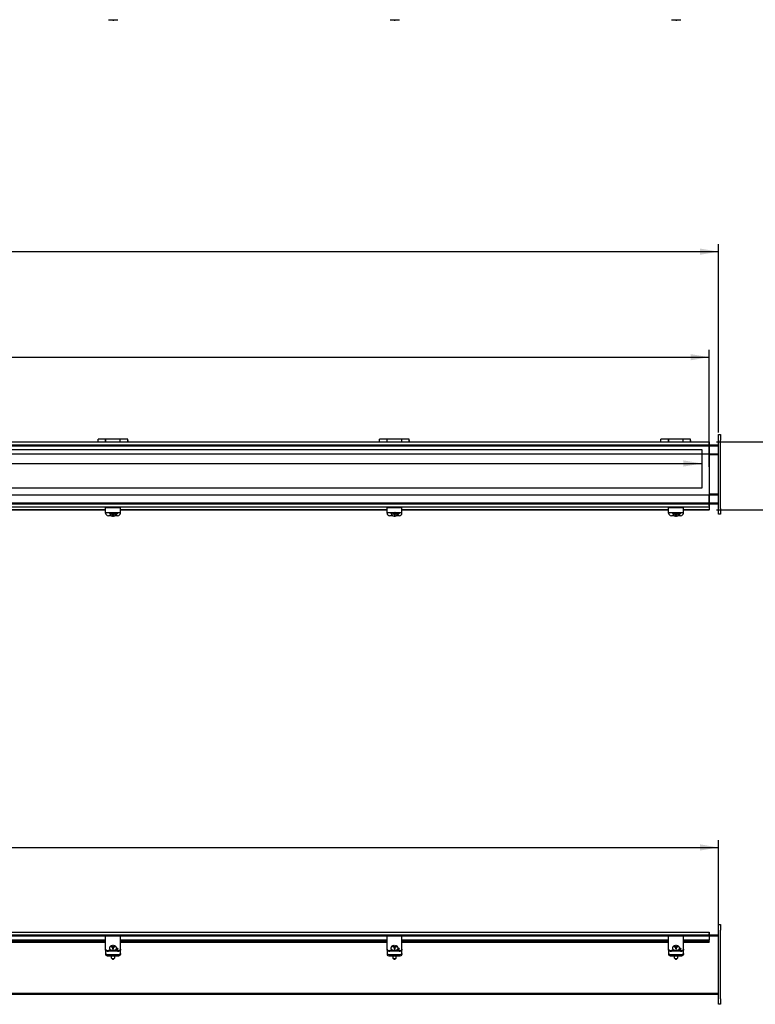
# Model space of a CAD drawing. Header units: inches. Extents: x 5 to 239, y 11 to 159.
# Tile 3 of 7: x 108 to 158, y 17 to 83. Entities that reach past the tile are written whole.
import ezdxf
from ezdxf.enums import TextEntityAlignment as Align
from ezdxf.lldxf.tags import DXFTag

# ---------------------------------------------------------------- set-up
doc = ezdxf.new("R2010")
doc.units = ezdxf.units.IN
doc.header["$MEASUREMENT"] = 0
for name, color, linetype in [('COM40176', 7, 'CONTINUOUS'), ('COM49238', 7, 'CONTINUOUS'), ('COM49239', 7, 'CONTINUOUS'), ('COM50014', 7, 'CONTINUOUS'), ('COM52631', 7, 'CONTINUOUS'), ('COM71012', 7, 'CONTINUOUS'), ('DEFAULT', 7, 'CONTINUOUS'), ('DV1_DEFAULT', 7, 'CONTINUOUS'), ('GSK11095', 7, 'CONTINUOUS'), ('HNG11000', 7, 'CONTINUOUS'), ('SCS19419', 7, 'CONTINUOUS')]:
    doc.layers.add(name, color=color, linetype=linetype)
doc.styles.add('SEACAD_TIMES_NEW_ROMAN', font='times.ttf')
tags = doc.linetypes.add('HIDDEN2', pattern=[0.1875, 0.125, -0.0625]).pattern_tags.tags
tags[6:7] = [DXFTag(74, 4), DXFTag(75, 0), DXFTag(340, '0'), DXFTag(46, 0.0), DXFTag(50, 0.0), DXFTag(44, 0.0), DXFTag(45, 0.0)]
tags[4:5] = [DXFTag(74, 4), DXFTag(75, 0), DXFTag(340, '0'), DXFTag(46, 0.0), DXFTag(50, 0.0), DXFTag(44, 0.0), DXFTag(45, 0.0)]

# ---------------------------------------------------------------- blocks, each defined once
blk = doc.blocks.new('GDIMGGROUP2')
at = {"layer": 'DEFAULT', "linetype": 'Continuous'}
blk.add_hatch(color=136, dxfattribs=at).paths.add_polyline_path([(154.163, 67.887), (154.163, 67.471), (155.413, 67.679)])
at = {"layer": 'DEFAULT', "color": 136, "linetype": 'Continuous'}
for p, q in [((155.413, 55.467), (155.413, 68.179)), ((155.413, 67.679), (97.973, 67.679))]:
    blk.add_line(p, q, dxfattribs=at)
blk = doc.blocks.new('GDIMGGROUP3')
at = {"layer": 'DEFAULT', "linetype": 'Continuous'}
blk.add_hatch(color=136, dxfattribs=at).paths.add_polyline_path([(153.522, 60.766), (153.522, 60.349), (154.772, 60.558)])
at = {"layer": 'DEFAULT', "color": 136, "linetype": 'Continuous'}
for p, q in [((97.985, 60.558), (154.772, 60.558)), ((154.772, 53.155), (154.772, 61.058))]:
    blk.add_line(p, q, dxfattribs=at)
blk = doc.blocks.new('GDIMGGROUP4')
at = {"layer": 'DEFAULT', "linetype": 'Continuous'}
for points in [[(158.855, 53.592), (158.647, 54.842), (158.439, 53.592)], [(158.855, 51.499), (158.439, 51.499), (158.647, 50.249)]]:
    blk.add_hatch(color=136, dxfattribs=at).paths.add_polyline_path(points)
at = {"layer": 'DEFAULT', "color": 136, "linetype": 'Continuous'}
for p, q in [((158.647, 56.483), (159.147, 56.483)), ((158.647, 56.483), (158.647, 50.249)), ((155.272, 54.842), (159.147, 54.842)), ((155.272, 50.249), (159.147, 50.249))]:
    blk.add_line(p, q, dxfattribs=at)
at = {"layer": 'DEFAULT', "color": 136, "linetype": 'Continuous', "style": 'SEACAD_TIMES_NEW_ROMAN'}
for s, p in [('4.59', (160.267, 56.983)), ('DOOR', (159.497, 55.483))]:
    blk.add_text(s, height=1, dxfattribs=at).set_placement(p, align=Align.TOP_LEFT)
blk = doc.blocks.new('GDIMGGROUP7')
at = {"layer": 'DEFAULT', "linetype": 'Continuous'}
blk.add_hatch(color=136, dxfattribs=at).paths.add_polyline_path([(154.163, 27.685), (154.163, 27.268), (155.413, 27.476)])
at = {"layer": 'DEFAULT', "color": 136, "linetype": 'Continuous'}
for p, q in [((155.413, 20.08), (155.413, 27.976)), ((99.134, 27.476), (155.413, 27.476))]:
    blk.add_line(p, q, dxfattribs=at)
blk = doc.blocks.new('GDIMGGROUP8')
at = {"layer": 'DEFAULT', "linetype": 'Continuous'}
blk.add_hatch(color=136, dxfattribs=at).paths.add_polyline_path([(153.038, 53.176), (154.288, 53.385), (153.038, 53.593)])
at = {"layer": 'DEFAULT', "color": 136, "linetype": 'Continuous'}
blk.add_line((97.989, 53.385), (154.288, 53.385), dxfattribs=at)

msp = doc.modelspace()

# ---------------------------------------------------------------- linework, layer by layer
at = {"layer": 'COM40176', "color": 7, "linetype": 'Continuous'}
for p, q in [((114.242, 83.332), (114.866, 83.332)), ((133.242, 83.332), (133.866, 83.332)), ((152.242, 83.332), (152.866, 83.332)), ((114.038, 50.179), (114.038, 50.404)), ((115.038, 50.404), (114.038, 50.404)), ((114.038, 50.085), (114.038, 50.179)), ((114.038, 50.032), (114.038, 50.085)), ((114.038, 50.085), (115.038, 50.085)), ((114.428, 49.861), (114.226, 49.861)), ((114.85, 49.861), (114.647, 49.861)), ((115.038, 50.179), (115.038, 50.404)), ((115.038, 50.085), (115.038, 50.179)), ((115.038, 50.032), (115.038, 50.085)), ((133.038, 50.179), (133.038, 50.404)), ((134.038, 50.404), (133.038, 50.404)), ((133.038, 50.085), (133.038, 50.179)), ((133.038, 50.032), (133.038, 50.085)), ((133.038, 50.085), (134.038, 50.085)), ((133.428, 49.861), (133.226, 49.861)), ((133.85, 49.861), (133.647, 49.861)), ((134.038, 50.179), (134.038, 50.404)), ((134.038, 50.085), (134.038, 50.179)), ((134.038, 50.032), (134.038, 50.085)), ((152.038, 50.179), (152.038, 50.404)), ((153.038, 50.404), (152.038, 50.404)), ((152.038, 50.085), (152.038, 50.179)), ((152.038, 50.032), (152.038, 50.085)), ((152.038, 50.085), (153.038, 50.085)), ((152.428, 49.861), (152.226, 49.861)), ((152.85, 49.861), (152.647, 49.861)), ((153.038, 50.179), (153.038, 50.404)), ((153.038, 50.085), (153.038, 50.179)), ((153.038, 50.032), (153.038, 50.085)), ((114.038, 21.375), (114.038, 21.498)), ((115.038, 21.498), (114.038, 21.498)), ((114.038, 20.795), (114.038, 21.375)), ((115.038, 21.375), (115.038, 21.498)), ((115.038, 20.795), (115.038, 21.375)), ((133.038, 21.375), (133.038, 21.498)), ((134.038, 21.498), (133.038, 21.498)), ((133.038, 20.795), (133.038, 21.375)), ((134.038, 21.375), (134.038, 21.498)), ((134.038, 20.795), (134.038, 21.375)), ((152.038, 21.375), (152.038, 21.498)), ((153.038, 21.498), (152.038, 21.498)), ((152.038, 20.795), (152.038, 21.375)), ((153.038, 21.375), (153.038, 21.498)), ((153.038, 20.795), (153.038, 21.375)), ((114.038, 20.757), (114.038, 20.795)), ((114.038, 20.608), (114.038, 20.757)), ((114.038, 20.557), (114.038, 20.608)), ((115.038, 20.757), (115.038, 20.795)), ((115.038, 20.608), (115.038, 20.757)), ((115.038, 20.608), (115.038, 20.557)), ((133.038, 20.757), (133.038, 20.795)), ((133.038, 20.608), (133.038, 20.757)), ((133.038, 20.557), (133.038, 20.608)), ((134.038, 20.757), (134.038, 20.795)), ((134.038, 20.608), (134.038, 20.757)), ((134.038, 20.608), (134.038, 20.557)), ((152.038, 20.757), (152.038, 20.795)), ((152.038, 20.608), (152.038, 20.757)), ((152.038, 20.557), (152.038, 20.608)), ((153.038, 20.757), (153.038, 20.795)), ((153.038, 20.608), (153.038, 20.757)), ((153.038, 20.608), (153.038, 20.557)), ((114.85, 20.529), (114.226, 20.529)), ((114.85, 20.477), (114.226, 20.477)), ((114.71, 20.575), (114.741, 20.575)), ((133.85, 20.529), (133.226, 20.529)), ((133.85, 20.477), (133.226, 20.477)), ((133.71, 20.575), (133.741, 20.575)), ((152.85, 20.529), (152.226, 20.529)), ((152.85, 20.477), (152.226, 20.477)), ((152.71, 20.575), (152.741, 20.575))]:
    msp.add_line(p, q, dxfattribs=at)
for centre, major_axis, ratio, start_param, end_param in [((114.226, 50.032), (-0.188, 0), 0.906308, 0, 1.570796), ((114.741, 50.088), (-0.14, 0), 0.906308, 1.64793, 3.121159), ((114.741, 50.112), (-0.14, 0), 0.906308, 1.73251, 2.930417), ((114.85, 50.032), (-0.188, 0), 0.906308, 1.570796, 3.141593), ((133.226, 50.032), (-0.188, 0), 0.906308, 0, 1.570796), ((133.741, 50.088), (-0.14, 0), 0.906308, 1.64793, 3.121159), ((133.741, 50.112), (-0.14, 0), 0.906308, 1.73251, 2.930417), ((133.85, 50.032), (-0.188, 0), 0.906308, 1.570796, 3.141593), ((152.226, 50.032), (-0.188, 0), 0.906308, 0, 1.570796), ((152.741, 50.088), (-0.14, 0), 0.906308, 1.64793, 3.121159), ((152.741, 50.112), (-0.14, 0), 0.906308, 1.73251, 2.930417), ((152.85, 50.032), (-0.188, 0), 0.906308, 1.570796, 3.141593), ((114.226, 20.608), (-0.188, 0), 0.422618, 0, 1.570796), ((114.741, 20.635), (-0.14, 0), 0.422618, 1.570796, 4.452234), ((114.741, 20.583), (-0.14, 0), 0.422618, 3.591638, 4.468206), ((114.85, 20.608), (-0.188, 0), 0.422618, 1.570796, 3.141593), ((133.226, 20.608), (-0.188, 0), 0.422618, 0, 1.570796), ((133.741, 20.635), (-0.14, 0), 0.422618, 1.570796, 4.452234), ((133.741, 20.583), (-0.14, 0), 0.422618, 3.591638, 4.468206), ((133.85, 20.608), (-0.188, 0), 0.422618, 1.570796, 3.141593), ((152.226, 20.608), (-0.188, 0), 0.422618, 0, 1.570796), ((152.741, 20.635), (-0.14, 0), 0.422618, 1.570796, 4.452234), ((152.741, 20.583), (-0.14, 0), 0.422618, 3.591638, 4.468206), ((152.85, 20.608), (-0.188, 0), 0.422618, 1.570796, 3.141593), ((114.226, 20.557), (0.188, 0), 0.422618, 3.141593, 4.712389), ((114.85, 20.557), (0.188, 0), 0.422618, 4.712389, 6.283185), ((133.226, 20.557), (0.188, 0), 0.422618, 3.141593, 4.712389), ((133.85, 20.557), (0.188, 0), 0.422618, 4.712389, 6.283185), ((152.226, 20.557), (0.188, 0), 0.422618, 3.141593, 4.712389), ((152.85, 20.557), (0.188, 0), 0.422618, 4.712389, 6.283185)]:
    msp.add_ellipse(centre, major_axis=major_axis, ratio=ratio, start_param=start_param, end_param=end_param, dxfattribs=at)
at = {"layer": 'COM49238', "color": 7, "linetype": 'HIDDEN2'}
for p, q in [((35.663, 54.583), (155.413, 54.583)), ((36.304, 54.655), (154.772, 54.655)), ((36.304, 54.03), (154.772, 54.03)), ((36.304, 51.28), (154.772, 51.28)), ((35.663, 50.727), (155.413, 50.727)), ((36.304, 50.655), (154.772, 50.655)), ((35.663, 21.508), (155.413, 21.508)), ((36.304, 21.58), (154.772, 21.58)), ((35.663, 17.652), (155.413, 17.652))]:
    msp.add_line(p, q, dxfattribs=at)
at = {"layer": 'COM49238', "color": 7, "linetype": 'Continuous'}
for p, q in [((154.772, 54.655), (155.413, 54.655)), ((154.772, 54.03), (155.413, 54.03)), ((154.772, 51.28), (155.413, 51.28)), ((154.772, 50.655), (155.413, 50.655)), ((154.772, 21.58), (155.413, 21.58)), ((35.663, 17.58), (155.413, 17.58))]:
    msp.add_line(p, q, dxfattribs=at)
at = {"layer": 'COM49239', "color": 7, "linetype": 'Continuous'}
for p, q in [((36.304, 54.842), (154.772, 54.842)), ((154.772, 54.842), (154.772, 54.734)), ((154.772, 54.734), (154.772, 50.575)), ((154.772, 50.575), (154.772, 50.467)), ((36.304, 50.467), (154.772, 50.467)), ((114.038, 50.249), (96.038, 50.249)), ((114.038, 50.231), (96.038, 50.231)), ((133.038, 50.249), (115.038, 50.249)), ((133.038, 50.231), (115.038, 50.231)), ((152.038, 50.249), (134.038, 50.249)), ((152.038, 50.231), (134.038, 50.231)), ((154.772, 50.249), (153.038, 50.249)), ((154.772, 50.231), (153.038, 50.231)), ((154.772, 50.467), (154.772, 50.422)), ((154.772, 50.422), (154.772, 50.249)), ((154.772, 50.231), (154.772, 50.249)), ((36.304, 21.752), (154.772, 21.752)), ((154.772, 21.752), (154.772, 21.644)), ((154.772, 21.644), (154.772, 21.213)), ((114.038, 21.213), (96.038, 21.213)), ((114.038, 21.143), (96.038, 21.143)), ((96.038, 21.096), (114.038, 21.096)), ((133.038, 21.213), (115.038, 21.213)), ((133.038, 21.143), (115.038, 21.143)), ((115.038, 21.096), (133.038, 21.096)), ((152.038, 21.213), (134.038, 21.213)), ((152.038, 21.143), (134.038, 21.143)), ((134.038, 21.096), (152.038, 21.096)), ((154.772, 21.213), (153.038, 21.213)), ((154.772, 21.143), (153.038, 21.143)), ((153.038, 21.096), (154.772, 21.096)), ((154.772, 21.143), (154.772, 21.213)), ((154.772, 21.099), (154.772, 21.143)), ((154.772, 21.099), (154.772, 21.096))]:
    msp.add_line(p, q, dxfattribs=at)
at = {"layer": 'COM50014', "color": 7, "linetype": 'Continuous'}
for p, q in [((154.772, 53.999), (155.413, 53.999)), ((155.413, 51.311), (154.772, 51.311))]:
    msp.add_line(p, q, dxfattribs=at)
at = {"layer": 'COM52631', "color": 7, "linetype": 'Continuous'}
for p, q in [((114.764, 49.991), (114.785, 49.991)), ((133.764, 49.991), (133.785, 49.991)), ((152.764, 49.991), (152.785, 49.991)), ((114.038, 20.546), (114.038, 20.557)), ((114.038, 20.546), (114.038, 20.503)), ((114.038, 20.503), (114.038, 20.33)), ((114.038, 20.33), (114.038, 20.244)), ((114.226, 20.251), (114.85, 20.251)), ((114.226, 20.165), (114.85, 20.165)), ((115.038, 20.557), (115.038, 20.546)), ((115.038, 20.503), (115.038, 20.546)), ((115.038, 20.33), (115.038, 20.503)), ((115.038, 20.33), (115.038, 20.244)), ((133.038, 20.546), (133.038, 20.557)), ((133.038, 20.546), (133.038, 20.503)), ((133.038, 20.503), (133.038, 20.33)), ((133.038, 20.33), (133.038, 20.244)), ((133.226, 20.251), (133.85, 20.251)), ((133.226, 20.165), (133.85, 20.165)), ((134.038, 20.557), (134.038, 20.546)), ((134.038, 20.503), (134.038, 20.546)), ((134.038, 20.33), (134.038, 20.503)), ((134.038, 20.33), (134.038, 20.244)), ((152.038, 20.546), (152.038, 20.557)), ((152.038, 20.546), (152.038, 20.503)), ((152.038, 20.503), (152.038, 20.33)), ((152.038, 20.33), (152.038, 20.244)), ((152.226, 20.251), (152.85, 20.251)), ((152.226, 20.165), (152.85, 20.165)), ((153.038, 20.557), (153.038, 20.546)), ((153.038, 20.503), (153.038, 20.546)), ((153.038, 20.33), (153.038, 20.503)), ((153.038, 20.33), (153.038, 20.244))]:
    msp.add_line(p, q, dxfattribs=at)
for centre, start_param, end_param in [((114.226, 20.33), 0, 1.570796), ((114.226, 20.244), 0, 1.570796), ((114.85, 20.33), 1.570796, 3.141593), ((114.85, 20.244), 1.570796, 3.141593), ((133.226, 20.33), 0, 1.570796), ((133.226, 20.244), 0, 1.570796), ((133.85, 20.33), 1.570796, 3.141593), ((133.85, 20.244), 1.570796, 3.141593), ((152.226, 20.33), 0, 1.570796), ((152.226, 20.244), 0, 1.570796), ((152.85, 20.33), 1.570796, 3.141593), ((152.85, 20.244), 1.570796, 3.141593)]:
    msp.add_ellipse(centre, major_axis=(-0.188, 0), ratio=0.422618, start_param=start_param, end_param=end_param, dxfattribs=at)
at = {"layer": 'COM71012', "color": 7, "linetype": 'Continuous'}
for p, q in [((155.413, 55.342), (155.538, 55.342)), ((155.413, 54.967), (155.413, 55.342)), ((155.538, 55.342), (155.538, 54.967)), ((155.413, 50.342), (155.413, 54.967)), ((155.538, 50.342), (155.538, 54.967)), ((155.413, 49.967), (155.413, 50.342)), ((155.538, 49.967), (155.413, 49.967)), ((155.538, 50.342), (155.538, 49.967)), ((155.413, 21.893), (155.413, 22.268)), ((155.413, 22.268), (155.538, 22.268)), ((155.538, 22.268), (155.538, 21.893)), ((155.413, 17.268), (155.413, 21.893)), ((155.538, 17.268), (155.538, 21.893)), ((155.413, 16.893), (155.413, 17.268)), ((155.538, 16.893), (155.413, 16.893)), ((155.538, 17.268), (155.538, 16.893))]:
    msp.add_line(p, q, dxfattribs=at)
at = {"layer": 'DV1_DEFAULT', "color": 7, "linetype": 'HIDDEN2'}
for p, q in [((36.82, 54.341), (154.288, 54.341)), ((154.288, 54.341), (154.288, 51.717)), ((154.288, 51.717), (36.82, 51.717))]:
    msp.add_line(p, q, dxfattribs=at)
at = {"layer": 'GSK11095', "color": 7, "linetype": 'Continuous'}
for p, q in [((154.772, 54.77), (154.772, 54.77)), ((154.772, 54.77), (154.772, 54.77)), ((154.772, 54.02), (154.772, 54.77)), ((154.772, 54.02), (154.772, 54.02)), ((154.772, 54.02), (154.772, 54.02)), ((154.772, 51.289), (154.772, 51.289)), ((154.772, 51.289), (154.772, 51.289)), ((154.772, 50.539), (154.772, 51.289)), ((154.772, 50.539), (154.772, 50.539)), ((154.772, 50.539), (154.772, 50.539)), ((154.772, 21.68), (154.772, 21.68)), ((154.772, 21.68), (154.772, 21.68)), ((154.772, 21.492), (154.772, 21.68)), ((154.772, 21.492), (154.772, 21.492)), ((154.772, 21.492), (154.772, 21.492))]:
    msp.add_line(p, q, dxfattribs=at)
at = {"layer": 'HNG11000', "color": 7, "linetype": 'Continuous'}
for p, q in [((113.507, 54.904), (113.507, 54.842)), ((113.532, 54.842), (113.532, 55.033)), ((114.032, 55.033), (113.532, 55.033)), ((114.032, 55.033), (114.032, 54.842)), ((114.037, 54.954), (114.032, 54.954)), ((114.037, 54.842), (114.037, 55.033)), ((115.027, 55.033), (114.037, 55.033)), ((115.027, 54.842), (115.027, 55.033)), ((115.032, 54.954), (115.027, 54.954)), ((115.032, 54.842), (115.032, 55.033)), ((115.532, 55.033), (115.032, 55.033)), ((115.532, 54.842), (115.532, 55.033)), ((115.557, 54.842), (115.557, 54.904)), ((132.502, 54.904), (132.502, 54.842)), ((132.527, 54.842), (132.527, 55.033)), ((133.027, 55.033), (132.527, 55.033)), ((133.027, 55.033), (133.027, 54.842)), ((133.032, 54.954), (133.027, 54.954)), ((133.032, 54.842), (133.032, 55.033)), ((134.022, 55.033), (133.032, 55.033)), ((134.022, 54.842), (134.022, 55.033)), ((134.027, 54.954), (134.022, 54.954)), ((134.027, 54.842), (134.027, 55.033)), ((134.527, 55.033), (134.027, 55.033)), ((134.527, 54.842), (134.527, 55.033)), ((134.552, 54.842), (134.552, 54.904)), ((151.497, 54.904), (151.497, 54.842)), ((151.522, 54.842), (151.522, 55.033)), ((152.022, 55.033), (151.522, 55.033)), ((152.022, 55.033), (152.022, 54.842)), ((152.027, 54.954), (152.022, 54.954)), ((152.027, 54.842), (152.027, 55.033)), ((153.017, 55.033), (152.027, 55.033)), ((153.017, 54.842), (153.017, 55.033)), ((153.022, 54.954), (153.017, 54.954)), ((153.022, 54.842), (153.022, 55.033)), ((153.522, 55.033), (153.022, 55.033)), ((153.522, 54.842), (153.522, 55.033)), ((153.547, 54.842), (153.547, 54.904))]:
    msp.add_line(p, q, dxfattribs=at)
for centre, start, end in [((113.557, 54.904), 120, 180), ((115.507, 54.904), 0, 60), ((132.552, 54.904), 120, 180), ((134.502, 54.904), 0, 60), ((151.547, 54.904), 120, 180), ((153.497, 54.904), 0, 60)]:
    msp.add_arc(centre, 0.05, start, end, dxfattribs=at)
at = {"layer": 'SCS19419', "color": 7, "linetype": 'Continuous'}
for p, q in [((114.298, 50.077), (114.298, 50.065)), ((114.414, 50.046), (114.414, 49.982)), ((114.423, 50.046), (114.414, 50.046)), ((114.414, 50.014), (114.481, 50.014)), ((114.414, 49.982), (114.423, 49.982)), ((114.479, 50.046), (114.423, 50.046)), ((114.423, 49.982), (114.479, 49.982)), ((114.464, 50.046), (114.464, 50.025)), ((114.514, 50.044), (114.464, 50.044)), ((114.464, 50.025), (114.514, 50.025)), ((114.479, 50.046), (114.504, 50.068)), ((114.479, 49.982), (114.479, 50.01)), ((114.504, 49.96), (114.479, 49.982)), ((114.504, 50.085), (114.504, 50.068)), ((114.514, 50.07), (114.504, 50.07)), ((114.504, 49.987), (114.504, 49.96)), ((114.504, 49.96), (114.504, 49.91)), ((114.504, 49.91), (114.504, 49.838)), ((114.514, 50.085), (114.514, 50.07)), ((114.514, 50.044), (114.514, 50.025)), ((114.514, 50.025), (114.514, 49.979)), ((114.564, 49.998), (114.514, 49.998)), ((114.514, 49.979), (114.564, 49.979)), ((114.564, 50.07), (114.564, 50.085)), ((114.574, 50.07), (114.564, 50.07)), ((114.564, 50.044), (114.564, 50.025)), ((114.614, 50.044), (114.564, 50.044)), ((114.564, 50.025), (114.614, 50.025)), ((114.564, 49.991), (114.564, 50.025)), ((114.564, 49.991), (114.564, 49.991)), ((114.564, 49.979), (114.564, 49.991)), ((114.574, 50.068), (114.574, 50.085)), ((114.574, 50.068), (114.599, 50.046)), ((114.574, 49.96), (114.574, 49.987)), ((114.599, 49.982), (114.574, 49.96)), ((114.574, 49.91), (114.574, 49.96)), ((114.574, 49.839), (114.574, 49.91)), ((114.598, 50.014), (114.664, 50.014)), ((114.652, 50.046), (114.599, 50.046)), ((114.599, 50.01), (114.599, 49.982)), ((114.599, 49.982), (114.652, 49.982)), ((114.614, 50.025), (114.614, 50.046)), ((114.664, 50.046), (114.652, 50.046)), ((114.652, 49.982), (114.664, 49.983)), ((114.664, 49.983), (114.664, 50.046)), ((114.778, 50.065), (114.778, 50.077)), ((133.298, 50.077), (133.298, 50.065)), ((133.414, 50.046), (133.414, 49.982)), ((133.423, 50.046), (133.414, 50.046)), ((133.414, 50.014), (133.481, 50.014)), ((133.414, 49.982), (133.423, 49.982)), ((133.479, 50.046), (133.423, 50.046)), ((133.423, 49.982), (133.479, 49.982)), ((133.464, 50.046), (133.464, 50.025)), ((133.514, 50.044), (133.464, 50.044)), ((133.464, 50.025), (133.514, 50.025)), ((133.479, 50.046), (133.504, 50.068)), ((133.479, 49.982), (133.479, 50.01)), ((133.504, 49.96), (133.479, 49.982)), ((133.504, 50.085), (133.504, 50.068)), ((133.514, 50.07), (133.504, 50.07)), ((133.504, 49.987), (133.504, 49.96)), ((133.504, 49.96), (133.504, 49.91)), ((133.504, 49.91), (133.504, 49.838)), ((133.514, 50.085), (133.514, 50.07)), ((133.514, 50.044), (133.514, 50.025)), ((133.514, 50.025), (133.514, 49.979)), ((133.564, 49.998), (133.514, 49.998)), ((133.514, 49.979), (133.564, 49.979)), ((133.564, 50.07), (133.564, 50.085)), ((133.574, 50.07), (133.564, 50.07)), ((133.564, 50.044), (133.564, 50.025)), ((133.614, 50.044), (133.564, 50.044)), ((133.564, 50.025), (133.614, 50.025)), ((133.564, 49.991), (133.564, 50.025)), ((133.564, 49.991), (133.564, 49.991)), ((133.564, 49.979), (133.564, 49.991)), ((133.574, 50.068), (133.574, 50.085)), ((133.574, 50.068), (133.599, 50.046)), ((133.574, 49.96), (133.574, 49.987)), ((133.599, 49.982), (133.574, 49.96)), ((133.574, 49.91), (133.574, 49.96)), ((133.574, 49.839), (133.574, 49.91)), ((133.598, 50.014), (133.664, 50.014)), ((133.652, 50.046), (133.599, 50.046)), ((133.599, 50.01), (133.599, 49.982)), ((133.599, 49.982), (133.652, 49.982)), ((133.614, 50.025), (133.614, 50.046)), ((133.664, 50.046), (133.652, 50.046)), ((133.652, 49.982), (133.664, 49.983)), ((133.664, 49.983), (133.664, 50.046)), ((133.778, 50.065), (133.778, 50.077)), ((152.298, 50.077), (152.298, 50.065)), ((152.414, 50.046), (152.414, 49.982)), ((152.423, 50.046), (152.414, 50.046)), ((152.414, 50.014), (152.481, 50.014)), ((152.414, 49.982), (152.423, 49.982)), ((152.479, 50.046), (152.423, 50.046)), ((152.423, 49.982), (152.479, 49.982)), ((152.464, 50.046), (152.464, 50.025)), ((152.514, 50.044), (152.464, 50.044)), ((152.464, 50.025), (152.514, 50.025)), ((152.479, 50.046), (152.504, 50.068)), ((152.479, 49.982), (152.479, 50.01)), ((152.504, 49.96), (152.479, 49.982)), ((152.504, 50.085), (152.504, 50.068)), ((152.514, 50.07), (152.504, 50.07)), ((152.504, 49.987), (152.504, 49.96)), ((152.504, 49.96), (152.504, 49.91)), ((152.504, 49.91), (152.504, 49.838)), ((152.514, 50.085), (152.514, 50.07)), ((152.514, 50.044), (152.514, 50.025)), ((152.514, 50.025), (152.514, 49.979)), ((152.564, 49.998), (152.514, 49.998)), ((152.514, 49.979), (152.564, 49.979)), ((152.564, 50.07), (152.564, 50.085)), ((152.574, 50.07), (152.564, 50.07)), ((152.564, 50.044), (152.564, 50.025)), ((152.614, 50.044), (152.564, 50.044)), ((152.564, 50.025), (152.614, 50.025)), ((152.564, 49.991), (152.564, 50.025)), ((152.564, 49.991), (152.564, 49.991)), ((152.564, 49.979), (152.564, 49.991)), ((152.574, 50.068), (152.574, 50.085)), ((152.574, 50.068), (152.599, 50.046)), ((152.574, 49.96), (152.574, 49.987)), ((152.599, 49.982), (152.574, 49.96)), ((152.574, 49.91), (152.574, 49.96)), ((152.574, 49.839), (152.574, 49.91)), ((152.598, 50.014), (152.664, 50.014)), ((152.652, 50.046), (152.599, 50.046)), ((152.599, 50.01), (152.599, 49.982)), ((152.599, 49.982), (152.652, 49.982)), ((152.614, 50.025), (152.614, 50.046)), ((152.664, 50.046), (152.652, 50.046)), ((152.652, 49.982), (152.664, 49.983)), ((152.664, 49.983), (152.664, 50.046)), ((152.778, 50.065), (152.778, 50.077)), ((114.298, 20.684), (114.298, 20.657)), ((114.414, 20.808), (114.414, 20.778)), ((114.423, 20.808), (114.414, 20.808)), ((114.414, 20.778), (114.423, 20.778)), ((114.479, 20.808), (114.423, 20.808)), ((114.423, 20.778), (114.479, 20.778)), ((114.479, 20.808), (114.504, 20.819)), ((114.479, 20.778), (114.479, 20.808)), ((114.504, 20.768), (114.479, 20.778)), ((114.504, 20.842), (114.504, 20.854)), ((114.504, 20.842), (114.504, 20.819)), ((114.504, 20.819), (114.504, 20.768)), ((114.504, 20.768), (114.504, 20.744)), ((114.504, 20.744), (114.504, 20.64)), ((114.514, 20.736), (114.504, 20.736)), ((114.504, 20.715), (114.514, 20.715)), ((114.514, 20.758), (114.514, 20.736)), ((114.564, 20.758), (114.514, 20.758)), ((114.514, 20.715), (114.514, 20.736)), ((114.514, 20.717), (114.564, 20.717)), ((114.514, 20.715), (114.514, 20.694)), ((114.514, 20.694), (114.564, 20.694)), ((114.564, 20.751), (114.564, 20.758)), ((114.564, 20.751), (114.564, 20.751)), ((114.564, 20.736), (114.564, 20.751)), ((114.574, 20.736), (114.564, 20.736)), ((114.564, 20.715), (114.564, 20.736)), ((114.564, 20.715), (114.574, 20.715)), ((114.564, 20.7), (114.564, 20.715)), ((114.564, 20.694), (114.564, 20.7)), ((114.574, 20.853), (114.574, 20.841)), ((114.574, 20.819), (114.574, 20.841)), ((114.574, 20.768), (114.574, 20.819)), ((114.574, 20.819), (114.599, 20.808)), ((114.599, 20.778), (114.574, 20.768)), ((114.574, 20.745), (114.574, 20.768)), ((114.574, 20.64), (114.574, 20.745)), ((114.652, 20.808), (114.599, 20.808)), ((114.599, 20.808), (114.599, 20.778)), ((114.599, 20.778), (114.652, 20.778)), ((114.664, 20.807), (114.652, 20.808)), ((114.652, 20.778), (114.664, 20.778)), ((114.664, 20.778), (114.664, 20.807)), ((114.778, 20.657), (114.778, 20.684)), ((133.298, 20.684), (133.298, 20.657)), ((133.414, 20.808), (133.414, 20.778)), ((133.423, 20.808), (133.414, 20.808)), ((133.414, 20.778), (133.423, 20.778)), ((133.479, 20.808), (133.423, 20.808)), ((133.423, 20.778), (133.479, 20.778)), ((133.479, 20.808), (133.504, 20.819)), ((133.479, 20.778), (133.479, 20.808)), ((133.504, 20.768), (133.479, 20.778)), ((133.504, 20.842), (133.504, 20.854)), ((133.504, 20.842), (133.504, 20.819)), ((133.504, 20.819), (133.504, 20.768)), ((133.504, 20.768), (133.504, 20.744)), ((133.504, 20.744), (133.504, 20.64)), ((133.514, 20.736), (133.504, 20.736)), ((133.504, 20.715), (133.514, 20.715)), ((133.514, 20.758), (133.514, 20.736)), ((133.564, 20.758), (133.514, 20.758)), ((133.514, 20.715), (133.514, 20.736)), ((133.514, 20.717), (133.564, 20.717)), ((133.514, 20.715), (133.514, 20.694)), ((133.514, 20.694), (133.564, 20.694)), ((133.564, 20.751), (133.564, 20.758)), ((133.564, 20.751), (133.564, 20.751)), ((133.564, 20.736), (133.564, 20.751)), ((133.574, 20.736), (133.564, 20.736)), ((133.564, 20.715), (133.564, 20.736)), ((133.564, 20.715), (133.574, 20.715)), ((133.564, 20.7), (133.564, 20.715)), ((133.564, 20.694), (133.564, 20.7)), ((133.574, 20.853), (133.574, 20.841)), ((133.574, 20.819), (133.574, 20.841)), ((133.574, 20.768), (133.574, 20.819)), ((133.574, 20.819), (133.599, 20.808)), ((133.599, 20.778), (133.574, 20.768)), ((133.574, 20.745), (133.574, 20.768)), ((133.574, 20.64), (133.574, 20.745)), ((133.652, 20.808), (133.599, 20.808)), ((133.599, 20.808), (133.599, 20.778)), ((133.599, 20.778), (133.652, 20.778)), ((133.664, 20.807), (133.652, 20.808)), ((133.652, 20.778), (133.664, 20.778)), ((133.664, 20.778), (133.664, 20.807)), ((133.778, 20.657), (133.778, 20.684)), ((152.298, 20.684), (152.298, 20.657)), ((152.414, 20.808), (152.414, 20.778)), ((152.423, 20.808), (152.414, 20.808)), ((152.414, 20.778), (152.423, 20.778)), ((152.479, 20.808), (152.423, 20.808)), ((152.423, 20.778), (152.479, 20.778)), ((152.479, 20.808), (152.504, 20.819)), ((152.479, 20.778), (152.479, 20.808)), ((152.504, 20.768), (152.479, 20.778)), ((152.504, 20.842), (152.504, 20.854)), ((152.504, 20.842), (152.504, 20.819)), ((152.504, 20.819), (152.504, 20.768)), ((152.504, 20.768), (152.504, 20.744)), ((152.504, 20.744), (152.504, 20.64)), ((152.514, 20.736), (152.504, 20.736)), ((152.504, 20.715), (152.514, 20.715)), ((152.514, 20.758), (152.514, 20.736)), ((152.564, 20.758), (152.514, 20.758)), ((152.514, 20.715), (152.514, 20.736)), ((152.514, 20.717), (152.564, 20.717)), ((152.514, 20.715), (152.514, 20.694)), ((152.514, 20.694), (152.564, 20.694)), ((152.564, 20.751), (152.564, 20.758)), ((152.564, 20.751), (152.564, 20.751)), ((152.564, 20.736), (152.564, 20.751)), ((152.574, 20.736), (152.564, 20.736)), ((152.564, 20.715), (152.564, 20.736)), ((152.564, 20.715), (152.574, 20.715)), ((152.564, 20.7), (152.564, 20.715)), ((152.564, 20.694), (152.564, 20.7)), ((152.574, 20.853), (152.574, 20.841)), ((152.574, 20.819), (152.574, 20.841)), ((152.574, 20.768), (152.574, 20.819)), ((152.574, 20.819), (152.599, 20.808)), ((152.599, 20.778), (152.574, 20.768)), ((152.574, 20.745), (152.574, 20.768)), ((152.574, 20.64), (152.574, 20.745)), ((152.652, 20.808), (152.599, 20.808)), ((152.599, 20.808), (152.599, 20.778)), ((152.599, 20.778), (152.652, 20.778)), ((152.664, 20.807), (152.652, 20.808)), ((152.652, 20.778), (152.664, 20.778)), ((152.664, 20.778), (152.664, 20.807)), ((152.778, 20.657), (152.778, 20.684)), ((114.415, 20.165), (114.415, 20.026)), ((114.429, 20.002), (114.482, 19.96)), ((114.593, 19.96), (114.646, 20.002)), ((114.661, 20.026), (114.661, 20.165)), ((133.415, 20.165), (133.415, 20.026)), ((133.429, 20.002), (133.482, 19.96)), ((133.593, 19.96), (133.646, 20.002)), ((133.661, 20.026), (133.661, 20.165)), ((152.415, 20.165), (152.415, 20.026)), ((152.429, 20.002), (152.482, 19.96)), ((152.593, 19.96), (152.646, 20.002)), ((152.661, 20.026), (152.661, 20.165))]:
    msp.add_line(p, q, dxfattribs=at)
for centre, radius, start, end in [((114.545, 83.539), 0.231, 243.90864, 263.43894), ((114.531, 83.379), 0.0702, 259.86579, 267.10021), ((114.574, 83.38), 0.0719, 272.30401, 279.38145), ((114.562, 83.54), 0.232, 275.93324, 295.98275), ((133.545, 83.539), 0.231, 243.90864, 263.43894), ((133.531, 83.379), 0.0702, 259.86579, 267.10021), ((133.574, 83.38), 0.0719, 272.30401, 279.38145), ((133.562, 83.54), 0.232, 275.93324, 295.98275), ((152.545, 83.539), 0.231, 243.90864, 263.43894), ((152.531, 83.379), 0.0702, 259.86579, 267.10021), ((152.574, 83.38), 0.0719, 272.30401, 279.38145), ((152.562, 83.54), 0.232, 275.93324, 295.98275), ((114.529, 50.068), 0.231, 180.44698, 264.1191), ((114.517, 49.909), 0.0719, 259.67221, 267.69599), ((114.564, 49.956), 0.0236, 88.97154, 90), ((114.561, 49.908), 0.0702, 272.89979, 281.13557), ((114.546, 50.069), 0.231, 276.57906, 358.65754), ((114.547, 50.067), 0.231, 3.26183, 4.58615), ((133.529, 50.068), 0.231, 180.44698, 264.1191), ((133.517, 49.909), 0.0719, 259.67221, 267.69599), ((133.564, 49.956), 0.0236, 88.97154, 90), ((133.561, 49.908), 0.0702, 272.89979, 281.13557), ((133.546, 50.069), 0.231, 276.57906, 358.65754), ((133.547, 50.067), 0.231, 3.26183, 4.58615), ((152.529, 50.068), 0.231, 180.44698, 264.1191), ((152.517, 49.909), 0.0719, 259.67221, 267.69599), ((152.564, 49.956), 0.0236, 88.97154, 90), ((152.561, 49.908), 0.0702, 272.89979, 281.13557), ((152.546, 50.069), 0.231, 276.57906, 358.65754), ((152.547, 50.067), 0.231, 3.26183, 4.23481), ((114.515, 20.639), 0.0111, 177.59639, 264.1762), ((114.564, 20.769), 0.011, 270, 272.20468), ((114.564, 20.705), 0.011, 270, 272.20468), ((114.563, 20.639), 0.0112, 276.17612, 2.33473), ((133.515, 20.639), 0.0111, 177.59639, 264.1762), ((133.564, 20.769), 0.011, 270, 272.20468), ((133.564, 20.705), 0.011, 270, 272.20468), ((133.563, 20.639), 0.0112, 276.17612, 2.33473), ((152.515, 20.639), 0.0111, 177.59639, 264.1762), ((152.564, 20.769), 0.011, 270, 272.20468), ((152.564, 20.705), 0.011, 270, 272.20468), ((152.563, 20.639), 0.0112, 276.17612, 2.33473)]:
    msp.add_arc(centre, radius, start, end, dxfattribs=at)
for centre, major_axis, ratio, start_param, end_param in [((114.554, 83.517), (0.231, 0), 0.906308, 4.597797, 4.814448), ((133.554, 83.517), (0.231, 0), 0.906308, 4.597797, 4.814448), ((152.554, 83.517), (0.231, 0), 0.906308, 4.597797, 4.814448), ((114.538, 50.077), (0.24, 0), 0.906308, 3.104972, 3.141593), ((114.514, 50.01), (-0.035, 0), 0.422618, 5.993434, 6.283185), ((114.514, 49.987), (0.01, 0), 0.422618, 1.570796, 3.141593), ((114.538, 50.046), (-0.231, 0), 0.906308, 1.468738, 1.685388), ((114.564, 49.987), (0.01, 0), 0.422618, 0, 1.528344), ((114.564, 50.01), (-0.035, 0), 0.422618, 3.141593, 3.431344), ((114.538, 50.077), (0.24, 0), 0.906308, 0, 0.011826), ((133.538, 50.077), (0.24, 0), 0.906308, 3.104972, 3.141593), ((133.514, 50.01), (-0.035, 0), 0.422618, 5.993434, 6.283185), ((133.514, 49.987), (0.01, 0), 0.422618, 1.570796, 3.141593), ((133.538, 50.046), (-0.231, 0), 0.906308, 1.468738, 1.685388), ((133.564, 49.987), (0.01, 0), 0.422618, 0, 1.528344), ((133.564, 50.01), (-0.035, 0), 0.422618, 3.141593, 3.431344), ((133.538, 50.077), (0.24, 0), 0.906308, 0, 0.011826), ((152.538, 50.077), (-0.24, 0), 0.906308, 6.246565, 6.283185), ((152.514, 50.01), (-0.035, 0), 0.422618, 5.993434, 6.283185), ((152.514, 49.987), (0.01, 0), 0.422618, 1.570796, 3.141593), ((152.538, 50.046), (-0.231, 0), 0.906308, 1.468738, 1.685388), ((152.564, 49.987), (0.01, 0), 0.422618, 0, 1.528344), ((152.564, 50.01), (-0.035, 0), 0.422618, 3.141593, 3.431344), ((152.538, 50.077), (-0.24, 0), 0.906308, 3.141593, 3.153418), ((114.514, 20.76), (-0.01, 0), 0.906308, 0, 1.570796), ((114.514, 20.709), (0.01, 0), 0.906308, 3.141593, 4.712389), ((114.538, 20.725), (0.231, 0), 0.422618, 1.456205, 1.672855), ((114.538, 20.725), (-0.231, 0), 0.422618, 1.468738, 1.685388), ((114.564, 20.76), (-0.01, 0), 0.906308, 1.613249, 3.141593), ((114.564, 20.709), (0.01, 0), 0.906308, 4.754841, 6.283185), ((133.514, 20.76), (-0.01, 0), 0.906308, 0, 1.570796), ((133.514, 20.709), (0.01, 0), 0.906308, 3.141593, 4.712389), ((133.538, 20.725), (0.231, 0), 0.422618, 1.456205, 1.672855), ((133.538, 20.725), (-0.231, 0), 0.422618, 1.468738, 1.685388), ((133.564, 20.76), (-0.01, 0), 0.906308, 1.613249, 3.141593), ((133.564, 20.709), (0.01, 0), 0.906308, 4.754841, 6.283185), ((152.514, 20.76), (-0.01, 0), 0.906308, 0, 1.570796), ((152.514, 20.709), (0.01, 0), 0.906308, 3.141593, 4.712389), ((152.538, 20.725), (0.231, 0), 0.422618, 1.456205, 1.672855), ((152.538, 20.725), (-0.231, 0), 0.422618, 1.468738, 1.685388), ((152.564, 20.76), (-0.01, 0), 0.906308, 1.613249, 3.141593), ((152.564, 20.709), (0.01, 0), 0.906308, 4.754841, 6.283185), ((114.538, 20.026), (-0.123, 0), 0.422618, 0, 3.141593), ((114.538, 19.972), (0.063, 0), 0.422618, 3.626705, 5.798073), ((133.538, 20.026), (-0.123, 0), 0.422618, 0, 3.141593), ((133.538, 19.972), (-0.063, 0), 0.422618, 0.485112, 2.65648), ((152.538, 20.026), (-0.123, 0), 0.422618, 0, 3.141593), ((152.538, 19.972), (-0.063, 0), 0.422618, 0.485112, 2.65648)]:
    msp.add_ellipse(centre, major_axis=major_axis, ratio=ratio, start_param=start_param, end_param=end_param, dxfattribs=at)
for points, knots in [([(114.481, 50.014), (114.486, 50.01), (114.491, 50.005), (114.499, 49.999), (114.501, 49.997), (114.506, 49.994), (114.507, 49.993), (114.511, 49.992), (114.512, 49.991), (114.514, 49.991)], [0, 0, 0, 0, 0.5, 0.5, 0.75, 0.75, 0.875, 0.875, 1, 1, 1, 1]), ([(114.564, 49.991), (114.566, 49.991), (114.568, 49.992), (114.571, 49.993), (114.573, 49.994), (114.577, 49.997), (114.58, 49.999), (114.587, 50.005), (114.593, 50.01), (114.598, 50.014)], [0, 0, 0, 0, 0.125, 0.125, 0.25, 0.25, 0.5, 0.5, 1, 1, 1, 1]), ([(133.481, 50.014), (133.486, 50.01), (133.491, 50.005), (133.499, 49.999), (133.501, 49.997), (133.506, 49.994), (133.507, 49.993), (133.511, 49.992), (133.512, 49.991), (133.514, 49.991)], [0, 0, 0, 0, 0.5, 0.5, 0.75, 0.75, 0.875, 0.875, 1, 1, 1, 1]), ([(133.564, 49.991), (133.566, 49.991), (133.568, 49.992), (133.571, 49.993), (133.573, 49.994), (133.577, 49.997), (133.58, 49.999), (133.587, 50.005), (133.593, 50.01), (133.598, 50.014)], [0, 0, 0, 0, 0.125, 0.125, 0.25, 0.25, 0.5, 0.5, 1, 1, 1, 1]), ([(152.481, 50.014), (152.486, 50.01), (152.491, 50.005), (152.499, 49.999), (152.501, 49.997), (152.506, 49.994), (152.507, 49.993), (152.511, 49.992), (152.512, 49.991), (152.514, 49.991)], [0, 0, 0, 0, 0.5, 0.5, 0.75, 0.75, 0.875, 0.875, 1, 1, 1, 1]), ([(152.564, 49.991), (152.566, 49.991), (152.568, 49.992), (152.571, 49.993), (152.573, 49.994), (152.577, 49.997), (152.58, 49.999), (152.587, 50.005), (152.593, 50.01), (152.598, 50.014)], [0, 0, 0, 0, 0.125, 0.125, 0.25, 0.25, 0.5, 0.5, 1, 1, 1, 1]), ([(114.298, 20.657), (114.298, 20.656), (114.297, 20.65), (114.3, 20.639), (114.306, 20.624), (114.316, 20.61), (114.329, 20.597), (114.345, 20.585), (114.365, 20.574), (114.388, 20.565), (114.413, 20.557), (114.441, 20.55), (114.469, 20.546), (114.499, 20.542), (114.529, 20.541), (114.559, 20.542), (114.589, 20.544), (114.618, 20.547), (114.646, 20.553), (114.672, 20.56), (114.697, 20.568), (114.719, 20.579), (114.738, 20.59), (114.754, 20.604), (114.765, 20.617), (114.773, 20.632), (114.777, 20.645), (114.777, 20.653), (114.777, 20.657)], [0, 0, 0, 0, 0.005205, 0.040607, 0.075877, 0.11243, 0.151327, 0.192608, 0.235268, 0.278082, 0.320556, 0.362675, 0.404516, 0.446168, 0.487709, 0.52921, 0.570728, 0.612313, 0.654036, 0.695981, 0.73825, 0.780962, 0.824225, 0.867988, 0.906266, 0.942129, 0.976278, 1, 1, 1, 1]), ([(114.504, 20.853), (114.497, 20.853), (114.481, 20.852), (114.455, 20.847), (114.426, 20.839), (114.399, 20.828), (114.375, 20.815), (114.354, 20.801), (114.337, 20.785), (114.323, 20.767), (114.312, 20.747), (114.303, 20.727), (114.298, 20.705), (114.298, 20.692), (114.298, 20.685)], [0, 0, 0, 0, 0.063961, 0.160648, 0.261208, 0.367743, 0.461131, 0.547459, 0.628683, 0.706754, 0.782955, 0.858096, 0.932702, 1, 1, 1, 1]), ([(114.504, 20.829), (114.504, 20.827), (114.505, 20.826), (114.509, 20.823), (114.511, 20.822), (114.514, 20.822)], [0, 0, 0, 0, 0.5, 0.5, 1, 1, 1, 1]), ([(114.514, 20.751), (114.512, 20.751), (114.511, 20.75), (114.507, 20.75), (114.506, 20.749), (114.504, 20.749), (114.504, 20.749), (114.504, 20.749)], [0, 0, 0, 0, 0.125, 0.125, 0.25, 0.25, 0.2594464, 0.2594464, 0.2594464, 0.2594464]), ([(114.564, 20.822), (114.567, 20.822), (114.57, 20.823), (114.573, 20.825), (114.574, 20.827), (114.574, 20.829)], [0, 0, 0, 0, 0.5, 0.5, 1, 1, 1, 1]), ([(114.574, 20.749), (114.574, 20.749), (114.574, 20.749), (114.573, 20.749), (114.571, 20.75), (114.568, 20.75), (114.566, 20.751), (114.564, 20.751)], [0.7477145, 0.7477145, 0.7477145, 0.7477145, 0.75, 0.75, 0.875, 0.875, 1, 1, 1, 1]), ([(114.777, 20.685), (114.777, 20.692), (114.777, 20.706), (114.771, 20.728), (114.763, 20.748), (114.752, 20.767), (114.738, 20.784), (114.722, 20.799), (114.704, 20.813), (114.682, 20.825), (114.658, 20.836), (114.631, 20.844), (114.602, 20.85), (114.584, 20.852), (114.574, 20.853)], [0, 0, 0, 0, 0.070282, 0.147466, 0.222982, 0.297817, 0.373082, 0.450159, 0.5308, 0.617044, 0.710357, 0.809465, 0.908817, 1, 1, 1, 1]), ([(133.298, 20.657), (133.298, 20.656), (133.297, 20.65), (133.3, 20.639), (133.306, 20.624), (133.316, 20.61), (133.329, 20.597), (133.345, 20.585), (133.365, 20.574), (133.388, 20.565), (133.413, 20.557), (133.441, 20.55), (133.469, 20.546), (133.499, 20.542), (133.529, 20.541), (133.559, 20.542), (133.589, 20.544), (133.618, 20.547), (133.646, 20.553), (133.672, 20.56), (133.697, 20.568), (133.719, 20.579), (133.738, 20.59), (133.754, 20.604), (133.765, 20.617), (133.773, 20.632), (133.777, 20.645), (133.777, 20.653), (133.777, 20.657)], [0, 0, 0, 0, 0.005205, 0.040607, 0.075877, 0.11243, 0.151327, 0.192608, 0.235268, 0.278082, 0.320556, 0.362675, 0.404516, 0.446168, 0.487709, 0.52921, 0.570728, 0.612313, 0.654036, 0.695981, 0.73825, 0.780962, 0.824225, 0.867988, 0.906266, 0.942129, 0.976278, 1, 1, 1, 1]), ([(133.504, 20.853), (133.497, 20.853), (133.481, 20.852), (133.455, 20.847), (133.426, 20.839), (133.399, 20.828), (133.375, 20.815), (133.354, 20.801), (133.337, 20.785), (133.323, 20.767), (133.312, 20.747), (133.303, 20.727), (133.298, 20.705), (133.298, 20.692), (133.298, 20.685)], [0, 0, 0, 0, 0.063961, 0.160648, 0.261208, 0.367743, 0.461131, 0.547459, 0.628683, 0.706754, 0.782955, 0.858096, 0.932702, 1, 1, 1, 1]), ([(133.504, 20.829), (133.504, 20.827), (133.505, 20.826), (133.509, 20.823), (133.511, 20.822), (133.514, 20.822)], [0, 0, 0, 0, 0.5, 0.5, 1, 1, 1, 1]), ([(133.514, 20.751), (133.512, 20.751), (133.511, 20.75), (133.507, 20.75), (133.506, 20.749), (133.504, 20.749), (133.504, 20.749), (133.504, 20.749)], [0, 0, 0, 0, 0.125, 0.125, 0.25, 0.25, 0.2594464, 0.2594464, 0.2594464, 0.2594464]), ([(133.564, 20.822), (133.567, 20.822), (133.57, 20.823), (133.573, 20.825), (133.574, 20.827), (133.574, 20.829)], [0, 0, 0, 0, 0.5, 0.5, 1, 1, 1, 1]), ([(133.574, 20.749), (133.574, 20.749), (133.574, 20.749), (133.573, 20.749), (133.571, 20.75), (133.568, 20.75), (133.566, 20.751), (133.564, 20.751)], [0.7477145, 0.7477145, 0.7477145, 0.7477145, 0.75, 0.75, 0.875, 0.875, 1, 1, 1, 1]), ([(133.777, 20.685), (133.777, 20.692), (133.777, 20.706), (133.771, 20.728), (133.763, 20.748), (133.752, 20.767), (133.738, 20.784), (133.722, 20.799), (133.704, 20.813), (133.682, 20.825), (133.658, 20.836), (133.631, 20.844), (133.602, 20.85), (133.584, 20.852), (133.574, 20.853)], [0, 0, 0, 0, 0.070282, 0.147466, 0.222982, 0.297817, 0.373082, 0.450159, 0.5308, 0.617044, 0.710357, 0.809465, 0.908817, 1, 1, 1, 1]), ([(152.298, 20.657), (152.298, 20.656), (152.297, 20.65), (152.3, 20.639), (152.306, 20.624), (152.316, 20.61), (152.329, 20.597), (152.345, 20.585), (152.365, 20.574), (152.388, 20.565), (152.413, 20.557), (152.441, 20.55), (152.469, 20.546), (152.499, 20.542), (152.529, 20.541), (152.559, 20.542), (152.589, 20.544), (152.618, 20.547), (152.646, 20.553), (152.672, 20.56), (152.697, 20.568), (152.719, 20.579), (152.738, 20.59), (152.754, 20.604), (152.765, 20.617), (152.773, 20.632), (152.777, 20.645), (152.777, 20.653), (152.777, 20.657)], [0, 0, 0, 0, 0.005205, 0.040607, 0.075877, 0.11243, 0.151327, 0.192608, 0.235268, 0.278082, 0.320556, 0.362675, 0.404516, 0.446168, 0.487709, 0.52921, 0.570728, 0.612313, 0.654036, 0.695981, 0.73825, 0.780962, 0.824225, 0.867988, 0.906266, 0.942129, 0.976278, 1, 1, 1, 1]), ([(152.504, 20.853), (152.497, 20.853), (152.481, 20.852), (152.455, 20.847), (152.426, 20.839), (152.399, 20.828), (152.375, 20.815), (152.354, 20.801), (152.337, 20.785), (152.323, 20.767), (152.312, 20.747), (152.303, 20.727), (152.298, 20.705), (152.298, 20.692), (152.298, 20.685)], [0, 0, 0, 0, 0.063961, 0.160648, 0.261208, 0.367743, 0.461131, 0.547459, 0.628683, 0.706754, 0.782955, 0.858096, 0.932702, 1, 1, 1, 1]), ([(152.514, 20.751), (152.512, 20.751), (152.511, 20.75), (152.507, 20.75), (152.506, 20.749), (152.504, 20.749), (152.503, 20.749), (152.502, 20.748)], [0, 0, 0, 0, 0.125, 0.125, 0.25, 0.25, 0.3043336, 0.3043336, 0.3043336, 0.3043336]), ([(152.504, 20.829), (152.504, 20.827), (152.505, 20.826), (152.509, 20.823), (152.511, 20.822), (152.514, 20.822)], [0, 0, 0, 0, 0.5, 0.5, 1, 1, 1, 1]), ([(152.564, 20.822), (152.567, 20.822), (152.57, 20.823), (152.573, 20.825), (152.574, 20.827), (152.574, 20.829)], [0, 0, 0, 0, 0.5, 0.5, 1, 1, 1, 1]), ([(152.574, 20.749), (152.574, 20.749), (152.574, 20.749), (152.573, 20.749), (152.571, 20.75), (152.568, 20.75), (152.566, 20.751), (152.564, 20.751)], [0.7477145, 0.7477145, 0.7477145, 0.7477145, 0.75, 0.75, 0.875, 0.875, 1, 1, 1, 1]), ([(152.777, 20.685), (152.777, 20.692), (152.777, 20.706), (152.771, 20.728), (152.763, 20.748), (152.752, 20.767), (152.738, 20.784), (152.722, 20.799), (152.704, 20.813), (152.682, 20.825), (152.658, 20.836), (152.631, 20.844), (152.602, 20.85), (152.584, 20.852), (152.574, 20.853)], [0, 0, 0, 0, 0.070282, 0.147466, 0.222982, 0.297817, 0.373082, 0.450159, 0.5308, 0.617044, 0.710357, 0.809465, 0.908817, 1, 1, 1, 1])]:
    msp.add_open_spline(points, degree=3, knots=knots, dxfattribs=at)

# ---------------------------------------------------------------- block references
at = {"layer": 'DEFAULT'}
for name in ['GDIMGGROUP2', 'GDIMGGROUP3', 'GDIMGGROUP4', 'GDIMGGROUP8', 'GDIMGGROUP7']:
    msp.add_blockref(name, (0, 0), dxfattribs=at)

doc.saveas('drawing.dxf')
